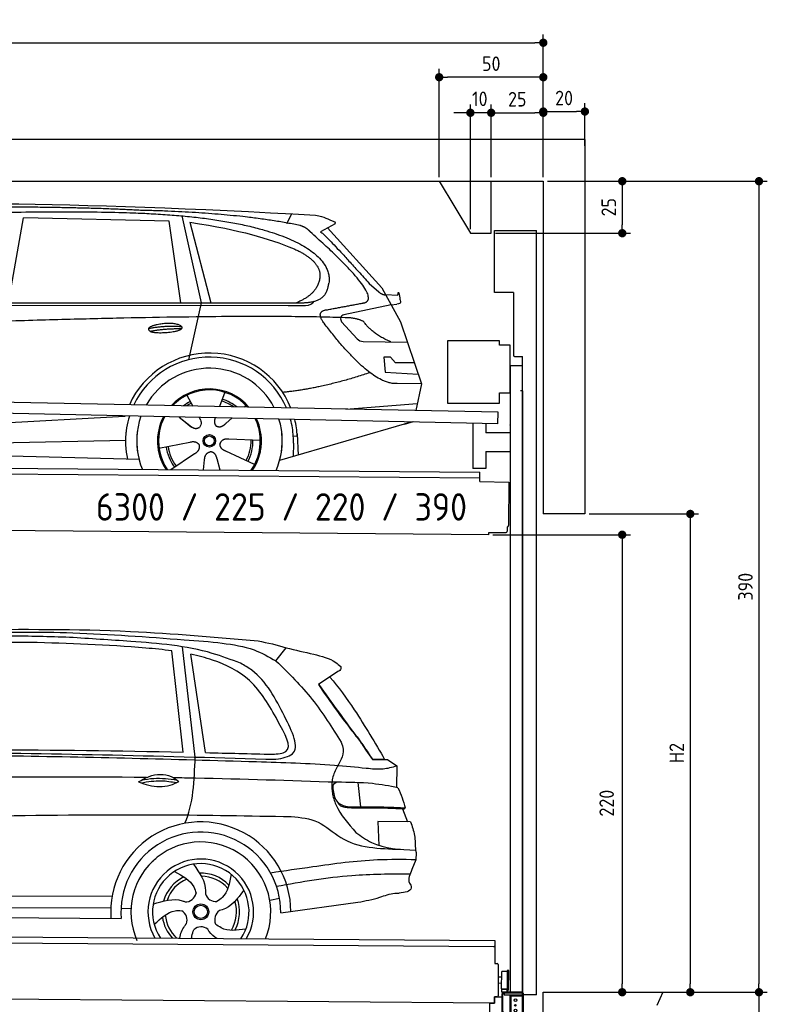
# Model space of a CAD drawing. Header units: millimetres. Extents: x -411 to 6777, y 0 to 7127.
# Tile 6 of 6: x 3183 to 6777, y 2392 to 7127. Entities that reach past the tile are written whole.
import ezdxf

# ---------------------------------------------------------------- set-up
doc = ezdxf.new("R2010")
doc.units = ezdxf.units.MM
doc.layers.add('4', color=3, linetype='Continuous')
for name, color, linetype, lineweight in [('AM_0', 7, 'Continuous', 50), ('car', 10, 'Continuous', 25), ('Freiraum', 7, 'Continuous', 25), ('Gebäude', 7, 'Continuous', 25), ('Logo', 7, 'Continuous', 25), ('Plattform', 7, 'Continuous', 25), ('Ständer vorne', 7, 'Continuous', 25), ('Tor', 200, 'Continuous', 25)]:
    doc.layers.add(name, color=color, linetype=linetype, lineweight=lineweight)
doc.styles.get("Standard").update_dxf_attribs({"font": 'ISOCP.SHX'})
doc.dimstyles.new('GEN-ISO', dxfattribs={"dimscale": 20, "dimtxt": 3.5, "dimasz": 2, "dimexe": 2, "dimexo": 1, "dimgap": 1.5, "dimtad": 1, "dimdec": 1, "dimlfac": 0.1, "dimdsep": 46, "dimtxsty": 'STANDARD', "dimblk": 'PUNKT', "dimcen": 2, "dimclrd": 256, "dimclre": 256, "dimclrt": 2, "dimadec": 0, "dimazin": 0, "dimtp": 0.1, "dimtm": 0.1, "dimtfac": 0.71, "dimtdec": 1, "dimtmove": 2, "dimatfit": 3, "dimldrblk": 'PUNKT', "dimfxl": 2, "dimtolj": 1, "dimarcsym": 0})

# ---------------------------------------------------------------- blocks, each defined once
blk = doc.blocks.new('PUNKT')
at = {"layer": '4', "color": 0, "linetype": 'ByBlock'}
blk.add_line((-0.5, 0), (-1, 0), dxfattribs=at)
at = {"layer": '4', "color": 0, "linetype": 'ByBlock', "const_width": 0.5}
blk.add_lwpolyline([(-0.25, 0, 1), (0.25, 0, 1)], format="xyb", close=True, dxfattribs=at)
blk = doc.blocks.new('*D67')
at = {"layer": '4', "lineweight": -2, "transparency": 16777216}
for p, q in [((5720, 6350), (6776.9, 6350)), ((6736.9, 6310), (6736.9, 2490)), ((6195.4, 2450), (6776.9, 2450))]:
    blk.add_line(p, q, dxfattribs=at)
at = {"layer": 'Defpoints', "color": 0, "transparency": 16777216}
for p in [(5700, 6350), (6175.4, 2450), (6736.9, 2450)]:
    blk.add_point(p, dxfattribs=at)
at = {"layer": '4', "lineweight": -2, "transparency": 16777216, "xscale": 40, "yscale": 40, "zscale": 40}
for p, rotation in [((6736.9, 6350), 90), ((6736.9, 2450), 270)]:
    blk.add_blockref('PUNKT', p, dxfattribs=dict(at, rotation=rotation))
at = {"layer": '4', "color": 2, "transparency": 16777216, "insert": (6671.9, 4400), "char_height": 70, "attachment_point": 5, "rotation": 90}
blk.add_mtext('390', dxfattribs=at)
blk = doc.blocks.new('*D68')
at = {"layer": '4', "lineweight": -2, "transparency": 16777216}
for p, q in [((6295.4, 2450), (6776.9, 2450)), ((6736.9, 2410), (6736.9, 240)), ((5720, 200), (6776.9, 200))]:
    blk.add_line(p, q, dxfattribs=at)
at = {"layer": 'Defpoints', "color": 0, "transparency": 16777216}
for p in [(6275.4, 2450), (5700, 200), (6736.9, 200)]:
    blk.add_point(p, dxfattribs=at)
at = {"layer": '4', "lineweight": -2, "transparency": 16777216, "xscale": 40, "yscale": 40, "zscale": 40}
for p, rotation in [((6736.9, 2450), 90), ((6736.9, 200), 270)]:
    blk.add_blockref('PUNKT', p, dxfattribs=dict(at, rotation=rotation))
at = {"layer": '4', "color": 2, "transparency": 16777216, "insert": (6671.9, 1325), "char_height": 70, "attachment_point": 5, "rotation": 90}
blk.add_mtext('225', dxfattribs=at)
blk = doc.blocks.new('*D69')
at = {"layer": '4', "lineweight": -2, "transparency": 16777216}
for p, q in [((5920, 4750), (6446.5, 4750)), ((6406.5, 4710), (6406.5, 2490)), ((6295.4, 2450), (6446.5, 2450))]:
    blk.add_line(p, q, dxfattribs=at)
at = {"layer": 'Defpoints', "color": 0, "transparency": 16777216}
for p in [(5900, 4750), (6275.4, 2450), (6406.5, 2450)]:
    blk.add_point(p, dxfattribs=at)
at = {"layer": '4', "lineweight": -2, "transparency": 16777216, "xscale": 40, "yscale": 40, "zscale": 40}
for p, rotation in [((6406.5, 4750), 90), ((6406.5, 2450), 270)]:
    blk.add_blockref('PUNKT', p, dxfattribs=dict(at, rotation=rotation))
at = {"layer": '4', "color": 2, "transparency": 16777216, "insert": (6341.5, 3600), "char_height": 70, "attachment_point": 5, "rotation": 90}
blk.add_mtext('H2', dxfattribs=at)
blk = doc.blocks.new('*D70')
at = {"layer": '4', "lineweight": -2, "transparency": 16777216}
for p, q in [((200, 6370.9), (200, 7055.8)), ((5700, 6520.9), (5700, 7055.8)), ((240, 7015.8), (5660, 7015.8))]:
    blk.add_line(p, q, dxfattribs=at)
at = {"layer": 'Defpoints', "color": 0, "transparency": 16777216}
for p in [(5700, 7015.8), (5700, 6500.9), (200, 6350.9)]:
    blk.add_point(p, dxfattribs=at)
at = {"layer": '4', "lineweight": -2, "transparency": 16777216, "xscale": 40, "yscale": 40, "zscale": 40, "rotation": 180}
blk.add_blockref('PUNKT', (200, 7015.8), dxfattribs=at)
at = {"layer": '4', "lineweight": -2, "transparency": 16777216, "xscale": 40, "yscale": 40, "zscale": 40}
blk.add_blockref('PUNKT', (5700, 7015.8), dxfattribs=at)
at = {"layer": '4', "color": 2, "transparency": 16777216, "insert": (2950, 7080.8), "char_height": 70, "attachment_point": 5}
blk.add_mtext('550', dxfattribs=at)
blk = doc.blocks.new('*D71')
at = {"layer": '4', "lineweight": -2, "transparency": 16777216}
for p, q in [((5457.5, 4650), (6119.3, 4650)), ((6079.3, 4610), (6079.3, 2490)), ((6099.3, 2450), (6119.3, 2450))]:
    blk.add_line(p, q, dxfattribs=at)
at = {"layer": 'Defpoints', "color": 0, "transparency": 16777216}
for p in [(5437.5, 4650), (6079.3, 2450), (6079.3, 2450)]:
    blk.add_point(p, dxfattribs=at)
at = {"layer": '4', "lineweight": -2, "transparency": 16777216, "xscale": 40, "yscale": 40, "zscale": 40}
for p, rotation in [((6079.3, 4650), 90), ((6079.3, 2450), 270)]:
    blk.add_blockref('PUNKT', p, dxfattribs=dict(at, rotation=rotation))
at = {"layer": '4', "color": 2, "transparency": 16777216, "insert": (6004.7, 3359.2), "char_height": 70, "attachment_point": 5, "rotation": 90}
blk.add_mtext('220', dxfattribs=at)
blk = doc.blocks.new('*D72')
at = {"layer": '4', "lineweight": -2, "transparency": 16777216}
for p, q in [((5449.6, 6370), (5449.6, 6719.1)), ((5489.6, 6679.1), (5660, 6679.1)), ((5700, 6370), (5700, 6719.1))]:
    blk.add_line(p, q, dxfattribs=at)
at = {"layer": 'Defpoints', "color": 0, "transparency": 16777216}
for p in [(5700, 6679.1), (5449.6, 6350), (5700, 6350)]:
    blk.add_point(p, dxfattribs=at)
at = {"layer": '4', "lineweight": -2, "transparency": 16777216, "xscale": 40, "yscale": 40, "zscale": 40, "rotation": 180}
blk.add_blockref('PUNKT', (5449.6, 6679.1), dxfattribs=at)
at = {"layer": '4', "lineweight": -2, "transparency": 16777216, "xscale": 40, "yscale": 40, "zscale": 40}
blk.add_blockref('PUNKT', (5700, 6679.1), dxfattribs=at)
at = {"layer": '4', "color": 2, "transparency": 16777216, "insert": (5574.8, 6744.2), "char_height": 70, "attachment_point": 5}
blk.add_mtext('25', dxfattribs=at)
blk = doc.blocks.new('*D73')
at = {"layer": '4', "lineweight": -2, "transparency": 16777216}
for p, q in [((5199.6, 6370), (5199.6, 6890.1)), ((5700, 6370), (5700, 6890.1)), ((5660, 6850.1), (5239.6, 6850.1))]:
    blk.add_line(p, q, dxfattribs=at)
at = {"layer": 'Defpoints', "color": 0, "transparency": 16777216}
for p in [(5199.6, 6850.1), (5199.6, 6350), (5700, 6350)]:
    blk.add_point(p, dxfattribs=at)
at = {"layer": '4', "lineweight": -2, "transparency": 16777216, "xscale": 40, "yscale": 40, "zscale": 40, "rotation": 180}
blk.add_blockref('PUNKT', (5199.6, 6850.1), dxfattribs=at)
at = {"layer": '4', "lineweight": -2, "transparency": 16777216, "xscale": 40, "yscale": 40, "zscale": 40}
blk.add_blockref('PUNKT', (5700, 6850.1), dxfattribs=at)
at = {"layer": '4', "color": 2, "transparency": 16777216, "insert": (5449.8, 6915.1), "char_height": 70, "attachment_point": 5}
blk.add_mtext('50', dxfattribs=at)
blk = doc.blocks.new('*D74')
at = {"layer": '4', "lineweight": -2, "transparency": 16777216}
for p, q in [((5720, 6350), (6119.6, 6350)), ((6079.6, 6310), (6079.6, 6140)), ((5469.6, 6100), (6119.6, 6100))]:
    blk.add_line(p, q, dxfattribs=at)
at = {"layer": 'Defpoints', "color": 0, "transparency": 16777216}
for p in [(5700, 6350), (5449.6, 6100), (6079.6, 6100)]:
    blk.add_point(p, dxfattribs=at)
at = {"layer": '4', "lineweight": -2, "transparency": 16777216, "xscale": 40, "yscale": 40, "zscale": 40}
for p, rotation in [((6079.6, 6350), 90), ((6079.6, 6100), 270)]:
    blk.add_blockref('PUNKT', p, dxfattribs=dict(at, rotation=rotation))
at = {"layer": '4', "color": 2, "transparency": 16777216, "insert": (6014.6, 6225), "char_height": 70, "attachment_point": 5, "rotation": 90}
blk.add_mtext('25', dxfattribs=at)
blk = doc.blocks.new('*D75')
at = {"layer": '4', "lineweight": -2, "transparency": 16777216}
for p, q in [((5309.6, 6679.1), (5269.6, 6679.1)), ((5349.6, 6120), (5349.6, 6719.1)), ((5449.6, 6679.1), (5349.6, 6679.1)), ((5449.6, 6370), (5449.6, 6719.1)), ((5489.6, 6679.1), (5529.6, 6679.1))]:
    blk.add_line(p, q, dxfattribs=at)
at = {"layer": 'Defpoints', "color": 0, "transparency": 16777216}
for p in [(5349.6, 6679.1), (5449.6, 6350), (5349.6, 6100)]:
    blk.add_point(p, dxfattribs=at)
at = {"layer": '4', "lineweight": -2, "transparency": 16777216, "xscale": 40, "yscale": 40, "zscale": 40}
blk.add_blockref('PUNKT', (5349.6, 6679.1), dxfattribs=at)
at = {"layer": '4', "lineweight": -2, "transparency": 16777216, "xscale": 40, "yscale": 40, "zscale": 40, "rotation": 180}
blk.add_blockref('PUNKT', (5449.6, 6679.1), dxfattribs=at)
at = {"layer": '4', "color": 2, "transparency": 16777216, "insert": (5394.7, 6746.1), "char_height": 70, "attachment_point": 5}
blk.add_mtext('10', dxfattribs=at)
blk = doc.blocks.new('Car')
at = {"layer": 'car'}
for p, q in [((3076.8, 5793.1), (3143.8, 6202.9)), ((3845.5, 6193), (3143.8, 6202.9)), ((3905.6, 6219.4), (4002.3, 5802.1)), ((4410.9, 6186.7), (4434.7, 6234.2)), ((3905, 5801.1), (3845.5, 6193)), ((3945.1, 6188.8), (4048.2, 5802.5)), ((4642.4, 6188.1), (4572.3, 6148.9)), ((4605.6, 6167.5), (4869.9, 5881.6)), ((4809.6, 5902.6), (4855.2, 5862.8)), ((4869.9, 5881.6), (4960.6, 5719.4)), ((4887.8, 5849.6), (4948, 5847.5)), ((1778, 5771.6), (4421.2, 5792.7)), ((1824.9, 5781), (4476.7, 5806.6)), ((4002.3, 5802.1), (3943.9, 5527.8)), ((4421.2, 5792.7), (4504.1, 5794.1)), ((4915.3, 5800.5), (4688.9, 5750.6)), ((4915.3, 5800.5), (4943, 5804.5)), ((4678.5, 5717.4), (4753.5, 5636.2)), ((4960.6, 5719.4), (5064.9, 5421.8)), ((4782.8, 5623.4), (4994.5, 5622.6)), ((4915.3, 5548.5), (4882.6, 5548.5)), ((4882.6, 5548.5), (4889.5, 5477)), ((4939, 5522.7), (4915.3, 5548.5)), ((5029.5, 5522.7), (4939, 5522.7)), ((4889.5, 5477), (5048.6, 5468.5)), ((5064.9, 5421.8), (4948, 5422.2)), ((5064.9, 5421.8), (5038.3, 5293.8)), ((3937.8, 5357.5), (3967.4, 5305.4)), ((4120, 5372.9), (4095.1, 5304)), ((3966, 5307.8), (3967.4, 5305.4)), ((4222.1, 5311.2), (4214.3, 5302.7)), ((4702.4, 5297.5), (5045.5, 5328.3)), ((1740.2, 5131.9), (3609.2, 5251.1)), ((3609.2, 5251.1), (3641.7, 5253.2)), ((3901.1, 5251.6), (3952.7, 5211.5)), ((3915.5, 5240.6), (3962.1, 5204.4)), ((3998.4, 5250.5), (4004.5, 5239.5)), ((4075.5, 5249.5), (4071.8, 5239.2)), ((4154.2, 5248.6), (4127.5, 5224.6)), ((5022.4, 5238.4), (4386.4, 5047)), ((5027, 5239.8), (4983.3, 5226.6)), ((4470.3, 5165.1), (4451, 5163.9)), ((4469.5, 5177.1), (4476.1, 5074)), ((1760.1, 5080), (3645.5, 5138.6)), ((3805.9, 5101.5), (3954.2, 5131.8)), ((4293, 5142.7), (4141.7, 5147.6)), ((4451.8, 5131.4), (4450.7, 5066.4)), ((1661.6, 5081.6), (3710.5, 5047)), ((3863.1, 4998.9), (3977.5, 5076.5)), ((4265.8, 5026.5), (4128, 5089.2)), ((4020.2, 4999), (4025.6, 5047.4)), ((4100.9, 4999), (4085.4, 5052.4))]:
    blk.add_line(p, q, dxfattribs=at)
for radius in [30.1, 23.6]:
    blk.add_circle((4048, 5138.7), radius, dxfattribs=at)
for centre, radius, start, end in [((4693.2, 5731), 20, 102.4358, 222.7473), ((4782.9, 5663.4), 40, 222.7473, 269.7861), ((4048.4, 5138.2), 422.7, 22.5487, 156.2143), ((4048.4, 5138.2), 403.4, 23.7263, 155.0367), ((4048.4, 5138.2), 350, 27.7494, 151.0136), ((4048.4, 5138.2), 250, 41.078, 137.685), ((4048, 5138.7), 245, 41.9641, 136.7989), ((4048, 5138.7), 209.6, 116.262, 127.1225), ((4048, 5138.7), 200.6, 116.1152, 123.6695), ((4048, 5138.7), 200.6, 55.0934, 73.5463), ((4048, 5138.7), 209.6, 51.6404, 73.3995), ((4048.4, 5138.2), 422.7, 164.0109, 164.2126), ((4048.4, 5138.2), 403.4, 163.2593, 179.9464), ((4048.4, 5138.2), 350, 160.7243, 195.1055), ((4048.4, 5138.2), 250, 152.8016, 213.8648), ((4048, 5138.7), 245, 152.3519, 188.7348), ((4048.4, 5138.2), 250, 326.1848, 25.8498), ((4048.4, 5138.2), 250, 326.1848, 25.8498), ((4048, 5138.7), 245, 0.9266, 26.2995), ((4048.4, 5138.2), 350, 344.8945, 17.9271), ((4048.4, 5138.2), 403.4, 3.6504, 15.3921), ((4048.4, 5138.2), 422.7, 3.6504, 14.6404), ((4048.4, 5138.2), 403.4, 173.0827, 193.1146), ((4048.4, 5138.2), 350, 172.1254, 203.4635), ((4048.4, 5138.2), 250, 169.2195, 213.8648), ((4048, 5138.7), 245, 169.1336, 214.8006), ((4048, 5138.7), 245, 325.2489, 9.5178), ((4048.4, 5138.2), 250, 326.1848, 9.4319), ((4048.4, 5138.2), 350, 336.586, 6.526), ((4048.4, 5138.2), 403.4, 359.0315, 5.5686), ((4048.4, 5138.2), 422.7, 3.6504, 3.7403), ((4048, 5138.7), 200.6, 332.1152, 1.5463), ((4048, 5138.7), 209.6, 332.262, 1.3995), ((4048, 5138.7), 209.6, 188.262, 217.3995), ((4048, 5138.7), 200.6, 188.1152, 217.5463)]:
    blk.add_arc(centre, radius, start, end, dxfattribs=at)
for points, degree in [([(2203.7, 6222.9), (2490.8, 6287.1), (3375.9, 6281.9), (4548.4, 6229.4)], 3), ([(3698.4, 6244.3), (3350.1, 6260.5), (2734.2, 6250.1)], 2), ([(4474, 6178.3), (4172.9, 6238.2), (3698.4, 6244.3)], 2), ([(4548.4, 6229.4), (4595.2, 6220.4), (4604.2, 6212.2), (4641.6, 6196.7)], 3), ([(3945.1, 6188.8), (4199.6, 6152.2), (4313.1, 6117.5), (4446.4, 6066.1)], 3), ([(4523.7, 6147.9), (4505.6, 6169.6), (4474, 6178.3)], 2), ([(4642.4, 6188.1), (4644.1, 6189.7), (4644.7, 6192.8), (4644.2, 6195.6), (4641.6, 6196.7)], 4), ([(4788.6, 5810), (4877.8, 5838.8), (4523.7, 6147.9)], 2), ([(4572.3, 6148.9), (4580.1, 6153.3), (4809.6, 5902.6)], 2), ([(4446.4, 6066.1), (4561, 6015.1), (4571.7, 5950.1)], 2), ([(4571.7, 5950.1), (4577.3, 5855.6), (4460, 5806.5)], 2), ([(4476.7, 5806.6), (4526.8, 5807.1), (4599.8, 5812.4), (4607.5, 5859.3), (4615.7, 5902.6)], 4), ([(4575.3, 5827.2), (4575.4, 5827.2), (4575.4, 5827.3), (4575.5, 5827.3)], 3), ([(4855.2, 5862.8), (4863.5, 5855.6), (4876.8, 5848), (4885.9, 5848), (4887.8, 5849.6)], 4), ([(4948, 5847.5), (4949.2, 5886.4), (4960.6, 5812.2)], 2), ([(4504.1, 5794.1), (4523.4, 5794.9), (4538.1, 5804), (4545.3, 5814.3)], 3), ([(4960.6, 5812.2), (4960.8, 5808.5), (4955.3, 5806.7), (4942.9, 5804.5)], 3), ([(4696, 5736.9), (3819.3, 5757.3), (1387.3, 5622.9)], 2), ([(4594.4, 5709.2), (4550.1, 5767.5), (4610, 5774.7)], 2), ([(4783.8, 5719.4), (4746.4, 5737.4), (4696, 5736.9)], 2), ([(3750.6, 5676.2), (3826, 5693.1), (3909.5, 5687.3)], 2), ([(4948, 5422.2), (4822.4, 5413.9), (4594.4, 5709.2)], 2), ([(4915.3, 5622.9), (4829.6, 5658), (4783.8, 5719.4)], 2), ([(3757.7, 5663.4), (3831.7, 5678), (3909.7, 5677.2)], 2), ([(4816.1, 5473.5), (4591.4, 5396.1), (4398.7, 5374.9)], 2), ([(3952.9, 5211.5), (3976.4, 5189.8), (3999.6, 5203.3)], 2), ([(3954.2, 5131.8), (3984.9, 5140.8), (3999.7, 5118.4)], 2), ([(3977.5, 5076.5), (4005.4, 5092.1), (3999.7, 5118.4)], 2), ([(4141.7, 5147.6), (4109.9, 5151.4), (4099.1, 5126.8)], 2), ([(4128, 5089.2), (4097.9, 5100), (4099.1, 5126.8)], 2), ([(4025.6, 5047.4), (4026.6, 5079.3), (4052.5, 5086.5)], 2), ([(4085.4, 5052.4), (4079.2, 5083.8), (4052.5, 5086.5)], 2)]:
    blk.add_open_spline(points, degree=degree, dxfattribs=at)
for points, degree, knots in [([(2373.4, 6210.7), (2400, 6213), (2539.4, 6216.1), (3560.6, 6245.6), (4180.9, 6244.8), (4637.8, 6076.4), (4615.7, 5902.6)], 4, [0.0821318, 0.0821318, 0.0821318, 0.0821318, 0.0821318, 0.258851, 0.508851, 1, 1, 1, 1, 1]), ([(4610, 5774.7), (4776.6, 5807.3), (4779.4, 5807.9), (4787.7, 5809.8), (4788.6, 5810)], 1, [0.1611508, 0.1611508, 1, 1.0196119, 1.078724, 1.0847856, 1.0847856]), ([(3757.7, 5663.4), (3734.2, 5679.7), (3779.6, 5695.5), (3862.3, 5715.6), (3955.2, 5682.6), (3893.2, 5658.8), (3784.2, 5651.6), (3762.7, 5660.4), (3757.7, 5663.4)], 5, [0, 0, 0, 0, 0, 0, 0.300106, 0.500106, 0.700106, 1, 1, 1, 1, 1, 1]), ([(4004.5, 5239.5), (4006.2, 5235.4), (4007.3, 5231.4), (4007.6, 5227.6), (4008.3, 5219), (4005.7, 5210.9), (3999.6, 5203.3)], 3, [0.2167758, 0.2167758, 0.2167758, 0.2167758, 0.4600873, 0.4600873, 0.4600873, 1, 1, 1, 1]), ([(4071.8, 5239.2), (4071.2, 5236.1), (4071, 5233), (4071.1, 5230.1), (4071.5, 5227.3), (4072.3, 5221.5), (4074.3, 5216.2), (4077.9, 5211.7), (4082.9, 5208.7)], 4, [0.3191838, 0.3191838, 0.3191838, 0.3191838, 0.3191838, 0.5438253, 0.5438253, 0.5438253, 0.5438253, 1, 1, 1, 1, 1]), ([(4127.5, 5224.6), (4127.5, 5224.6), (4127.5, 5224.6), (4127.5, 5224.6), (4127.5, 5224.6), (4118.5, 5214.7), (4107.9, 5204.7), (4093.7, 5202.2), (4082.9, 5208.7)], 4, [-0.000003, -0.000003, -0.000003, -0.000003, -0.000003, 0, 0, 0, 0, 1, 1, 1, 1, 1])]:
    blk.add_open_spline(points, degree=degree, knots=knots, dxfattribs=at)
blk = doc.blocks.new('*D81')
at = {"layer": '4', "lineweight": -2, "transparency": 16777216}
for p, q in [((5700, 6370), (5700, 6725.1)), ((5900, 6520.8), (5900, 6725.1)), ((5740, 6685.1), (5860, 6685.1))]:
    blk.add_line(p, q, dxfattribs=at)
at = {"layer": 'Defpoints', "color": 0, "transparency": 16777216}
for p in [(5900, 6685.1), (5900, 6500.8), (5700, 6350)]:
    blk.add_point(p, dxfattribs=at)
at = {"layer": '4', "lineweight": -2, "transparency": 16777216, "xscale": 40, "yscale": 40, "zscale": 40, "rotation": 180}
blk.add_blockref('PUNKT', (5700, 6685.1), dxfattribs=at)
at = {"layer": '4', "lineweight": -2, "transparency": 16777216, "xscale": 40, "yscale": 40, "zscale": 40}
blk.add_blockref('PUNKT', (5900, 6685.1), dxfattribs=at)
at = {"layer": '4', "color": 2, "transparency": 16777216, "insert": (5800, 6750.1), "char_height": 70, "attachment_point": 5}
blk.add_mtext('20', dxfattribs=at)
blk = doc.blocks.new('Palette EG Gl550')
at = {"layer": 'Plattform'}
for p, q in [((429.5, 2737), (5467.3, 2698)), ((5462.1, 2668), (434.2, 2707)), ((5467.3, 2698), (5466.5, 2588)), ((5466.5, 2588), (5478.5, 2587.9)), ((5483.4, 2582.8), (5482.7, 2492.8)), ((5501.1, 2522.8), (5484.1, 2523)), ((5499.6, 2465.6), (5500.2, 2549.8)), ((5527.5, 2460.5), (5528.3, 2554.5)), ((5532.3, 2554.5), (5531.5, 2460.5)), ((5482.7, 2492.8), (5482.3, 2432.9)), ((5499.8, 2492.7), (5482.7, 2492.8)), ((5525.9, 2465), (5500.9, 2465)), ((5500.9, 2450), (5500.9, 2465)), ((5512.9, 2465), (5500.9, 2465)), ((5500.9, 2450), (5500.9, 2465)), ((5525.9, 2450), (5525.9, 2465)), ((5525.9, 2450), (5525.9, 2465)), ((5465, 2398), (341.7, 2437.7)), ((5465.2, 2428), (5465, 2398)), ((5465.2, 2428), (5477.2, 2427.9)), ((5477.2, 2427.9), (5465.2, 2428)), ((5500.9, 2450), (5525.9, 2450)), ((5525.9, 2450), (5500.9, 2450))]:
    blk.add_line(p, q, dxfattribs=at)
for centre, radius, start, end in [((5462.1, 2673), 5, 268.5823, 358.5607), ((5478.4, 2582.9), 5, 359.556, 89.556), ((5500.6, 2549.8), 0.4, 91.7323, 179.3444), ((5511.7, 2223.6), 326.8, 87.1739, 91.9438), ((5527.8, 2550.4), 0.4, 266.9623, 359.3444), ((5530.3, 2554.5), 2, 359.3444, 179.3444), ((5500, 2465.6), 0.4, 179.3444, 266.9565), ((5519.7, 3349.4), 884.4, 268.7196, 270.4008), ((5491.8, 3553.4), 1088.9, 271.795, 271.861), ((5527.2, 2464.6), 0.4, 359.556, 91.938), ((5477.3, 2432.9), 5, 269.556, 359.556), ((5529.5, 2460.5), 2, 179.3444, 359.3444)]:
    blk.add_arc(centre, radius, start, end, dxfattribs=at)
blk = doc.blocks.new('Car_EG')
at = {"layer": 'car'}
for p, q in [((3941.4, 3635.3), (3882.4, 4121.9)), ((3998.7, 3612), (3933.1, 4141.9)), ((4383.5, 4077.1), (4432.3, 4140.6)), ((4048.7, 3633.7), (3974.1, 4106.9)), ((4681.3, 4028.1), (4588.3, 3964.8)), ((4850.9, 3607.4), (4909.3, 3607.7)), ((4853.8, 3608.2), (4888.8, 3608.3)), ((4888.8, 3608.3), (4908.9, 3608.3)), ((4909.3, 3607.7), (4923.8, 3608.1)), ((4923.8, 3608.1), (4968.3, 3577.2)), ((4968.3, 3577.2), (4968.2, 3473.1)), ((4782.3, 3495.1), (4794.6, 3378.1)), ((4997.2, 3371.3), (5021.7, 3308.4)), ((5036.4, 3308.3), (4878.6, 3309.6)), ((4878.6, 3309.6), (4884, 3194.3)), ((5063, 3126.3), (5044.9, 3078.9)), ((1739.3, 2929.3), (3604.6, 2940.6)), ((4362.5, 2927.2), (4409.3, 2936.1)), ((4415.5, 2865.6), (4786.3, 2920)), ((1740.6, 2875.9), (3598.7, 2883.6)), ((3647.7, 2882.1), (3695.4, 2881.5)), ((1691.9, 2835.9), (3649.1, 2832.3))]:
    blk.add_line(p, q, dxfattribs=at)
for radius in [38.2, 31.6]:
    blk.add_circle((4031.5, 2868), radius, dxfattribs=at)
for centre, radius, start, end in [((4031.5, 2867.4), 433.1, 0.713, 184.6115), ((4031.5, 2867.4), 384, 359.7282, 185.2384), ((4031.5, 2867.4), 336.4, 337.7995, 204.4935), ((4031.5, 2867.9), 254, 329.8221, 210.1779), ((4031.5, 2868), 231.9, 326.5904, 213.4096), ((4031.5, 2868), 186.2, 116.2626, 164.3912), ((4031.5, 2868), 186.2, 44.2633, 92.4011), ((4031.5, 2868), 171.5, 41.5902, 89.736), ((4031.5, 2868), 171.5, 113.5905, 161.7257), ((3956.5, 2967.4), 52.3, 268.6722, 348.431), ((4103, 2970.1), 52.3, 196.6722, 276.431), ((4031.5, 2868), 171.5, 329.577, 17.7302), ((4031.5, 2868), 186.2, 332.2513, 20.3964), ((4031.5, 2868), 186.2, 188.2502, 223.2875), ((4031.5, 2868), 171.5, 185.5775, 228.1156), ((3913.7, 2827.3), 52.3, 340.6722, 60.431), ((4150.8, 2831.6), 52.3, 124.6722, 204.431), ((4033.8, 2743.3), 52.3, 52.6722, 132.431)]:
    blk.add_arc(centre, radius, start, end, dxfattribs=at)
for points, knots in [([(2899.5, 4216.6), (3160.7, 4220.3), (3627.1, 4226.8), (4092.1, 4189.6), (4296.6, 4173.3)], [0, 0, 0, 0, 783.131876, 1398.451598, 1398.451598, 1398.451598, 1398.451598]), ([(3390, 4182.7), (3293.3, 4185.1), (3063, 4190.8), (2758.6, 4171.2), (2551.1, 4155.9), (2477, 4150.4)], [0, 0, 0, 0, 289.925788, 691.034976, 914.075582, 914.075582, 914.075582, 914.075582]), ([(2525, 4173.5), (2654.9, 4183.3), (2948, 4205.4), (3421, 4211.7), (3822.9, 4183.3), (4066.7, 4167.8), (4124.4, 4161)], [0, 0, 0, 0, 391.04113, 881.651907, 1416.366113, 1602.404452, 1602.404452, 1602.404452, 1602.404452]), ([(4213.7, 4064.6), (4168.4, 4081.3), (3999, 4143.8), (3717.5, 4164.5), (3488, 4177.3), (3390, 4182.7)], [0, 0, 0, 0, 144.38685, 540.679923, 835.691207, 835.691207, 835.691207, 835.691207]), ([(3882.4, 4121.9), (3840.8, 4127.3), (3613.4, 4147.6), (3385.8, 4152.9), (3200.1, 4157.3)], [637.56261, 637.56261, 637.56261, 637.56261, 763.549902, 1320.810124, 1320.810124, 1320.810124, 1320.810124]), ([(4124.4, 4161), (4176.6, 4153.9), (4268.3, 4141.4), (4348.8, 4096.5), (4383.5, 4077.1)], [0, 0, 0, 0, 156.409573, 274.497028, 274.497028, 274.497028, 274.497028]), ([(4432.3, 4140.6), (4476.1, 4130.7), (4556.2, 4112.6), (4650.6, 4091.1), (4687.2, 4059.7), (4695, 4053)], [0, 0, 0, 0, 135.791183, 248.765766, 279.520552, 279.520552, 279.520552, 279.520552]), ([(4393.2, 3791.5), (4353.9, 3860.9), (4280.3, 3990.5), (4110.3, 4073.5), (4009.5, 4099.6), (3974.1, 4106.9)], [0, 0, 0, 0, 233.684399, 436.644927, 544.706034, 544.706034, 544.706034, 544.706034]), ([(4383.5, 4077.1), (4444.7, 4018.1), (4565.9, 3901.3), (4655.5, 3758.9), (4699.7, 3688.4)], [0, 0, 0, 0, 254.089873, 502.76226, 502.76226, 502.76226, 502.76226]), ([(4426.5, 3811.6), (4383, 3895.2), (4329.4, 3998.2), (4232, 4054.1), (4213.7, 4064.6)], [0, 0, 0, 0, 271.559773, 334.41549, 334.41549, 334.41549, 334.41549]), ([(4695, 4053), (4695.7, 4049.2), (4697.8, 4038.4), (4687.8, 4032.1), (4681.3, 4028.1)], [0, 0, 0, 0, 10.855432, 30.979101, 30.979101, 30.979101, 30.979101]), ([(4642.3, 4001.5), (4686.2, 3953.9), (4781.8, 3820.3), (4863, 3686.7), (4909.3, 3607.7)], [395.653943, 395.653943, 395.653943, 395.653943, 587.122502, 864.540302, 864.540302, 864.540302, 864.540302]), ([(4588.3, 3964.8), (4639.2, 3893.2), (4703.4, 3803.1), (4772.5, 3716.8), (4786.7, 3699)], [0, 0, 0, 0, 263.425265, 331.664547, 331.664547, 331.664547, 331.664547]), ([(4589.8, 3965.8), (4621.5, 3922), (4679, 3842.4), (4738, 3764), (4764.6, 3728.8)], [0, 0, 0, 0, 162.25725, 294.477825, 294.477825, 294.477825, 294.477825]), ([(4369.5, 3628.3), (4395.2, 3630.3), (4481.1, 3636.9), (4429.4, 3727.8), (4393.2, 3791.5)], [0, 0, 0, 0, 66.110822, 221.440769, 221.440769, 221.440769, 221.440769]), ([(4386.9, 3604.1), (4418.1, 3610.1), (4518.9, 3629.5), (4464.3, 3737.2), (4426.5, 3811.6)], [0, 0, 0, 0, 83.009931, 268.207531, 268.207531, 268.207531, 268.207531]), ([(4764.6, 3728.8), (4772.1, 3720), (4782.3, 3708.2), (4790.9, 3695.3), (4793.1, 3692)], [0, 0, 0, 0, 34.815048, 46.557672, 46.557672, 46.557672, 46.557672]), ([(4786.7, 3699), (4797.3, 3683.3), (4818.1, 3652.3), (4840.1, 3622.2), (4850.9, 3607.4)], [0, 0, 0, 0, 56.812879, 111.923736, 111.923736, 111.923736, 111.923736]), ([(4699.7, 3688.4), (4704.1, 3677.5), (4721.8, 3633.5), (4677.6, 3571.7), (4655.7, 3509.9), (4656.7, 3478.7), (4657, 3467.6)], [0, 0, 0, 0, 34.097953, 138.175108, 197.887596, 230.983362, 230.983362, 230.983362, 230.983362]), ([(1827.5, 3600), (2121.5, 3604.9), (2545, 3611.9), (3367.3, 3612), (3895.4, 3600.9), (4294, 3592.6)], [0, 0, 0, 0, 882.102268, 1270.770708, 2466.750946, 2466.750946, 2466.750946, 2466.750946]), ([(1831.3, 3611.2), (2159.8, 3617.2), (3011.7, 3632.6), (3863.6, 3615), (4386.9, 3604.1)], [0, 0, 0, 0, 985.739727, 2555.887054, 2555.887054, 2555.887054, 2555.887054]), ([(4835, 3631), (4839.9, 3624.2), (4845.1, 3617), (4850.3, 3609.7), (4851.3, 3608.4), (4852.6, 3608.3), (4853.8, 3608.2)], [0, 0, 0, 0, 25.300776, 26.442713, 27.003963, 30.176579, 30.176579, 30.176579, 30.176579]), ([(4294, 3592.6), (4419.2, 3589.7), (4595.4, 3585.6), (4770.9, 3569.9), (4821.6, 3565.3)], [0, 0, 0, 0, 375.490289, 528.429148, 528.429148, 528.429148, 528.429148]), ([(4821.6, 3565.3), (4848.6, 3562.6), (4898.3, 3557.5), (4946.3, 3571), (4968.3, 3577.2)], [0, 0, 0, 0, 80.452469, 148.273091, 148.273091, 148.273091, 148.273091]), ([(3727.9, 3490.6), (3743.9, 3500.4), (3790.1, 3528.8), (3868.5, 3532.2), (3909.6, 3502.8), (3921.6, 3494.1)], [0, 0, 0, 0, 56.386158, 162.852709, 206.792536, 206.792536, 206.792536, 206.792536]), ([(3741.5, 3498.9), (3761, 3502.8), (3817.5, 3513.3), (3874.7, 3506.1), (3912.2, 3500.8)], [7.57653, 7.57653, 7.57653, 7.57653, 52.544532, 137.659237, 137.659237, 137.659237, 137.659237]), ([(4681.1, 3495.9), (4454.5, 3501.6), (4192.9, 3508.1), (3931.2, 3510.9), (3896.1, 3511.2)], [0, 0, 0, 0, 679.940772, 785.142685, 785.142685, 785.142685, 785.142685]), ([(3727.9, 3490.6), (3744, 3484.7), (3792.2, 3467.7), (3863, 3465.5), (3907.7, 3487.3), (3921.6, 3494.1)], [5.208578, 5.208578, 5.208578, 5.208578, 44.198582, 121.455021, 156.55166, 156.55166, 156.55166, 156.55166]), ([(3739.7, 3486.4), (3772, 3491.8), (3828.6, 3501.3), (3885, 3492.5), (3909.2, 3488.2)], [0, 0, 0, 0, 73.878693, 129.282646, 129.282646, 129.282646, 129.282646]), ([(4657, 3467.6), (4657.7, 3460.4), (4660.2, 3433.3), (4685.2, 3353.3), (4736.5, 3296.9), (4774.2, 3255.4)], [0, 0, 0, 0, 21.786395, 81.634094, 246.747403, 246.747403, 246.747403, 246.747403]), ([(4681.1, 3495.9), (4673.9, 3492.7), (4660.1, 3486.5), (4661.5, 3471.7), (4662.2, 3464.6)], [0, 0, 0, 0, 21.276303, 40.575349, 40.575349, 40.575349, 40.575349]), ([(4662.2, 3464.6), (4665.2, 3443.1), (4669.5, 3412.1), (4705.8, 3384), (4748.7, 3377), (4781.9, 3377.8), (4801, 3378.3)], [0, 0, 0, 0, 61.688141, 88.915796, 131.377114, 188.888446, 188.888446, 188.888446, 188.888446]), ([(4974.5, 3472), (4933.7, 3479.3), (4836.7, 3496.6), (4738.2, 3496.2), (4681.1, 3495.9)], [0, 0, 0, 0, 124.191927, 294.878966, 294.878966, 294.878966, 294.878966]), ([(4974.5, 3472), (4981.6, 3456.1), (4995.7, 3424.7), (5005.1, 3391.6), (5009.7, 3375.2)], [0, 0, 0, 0, 52.081574, 103.113227, 103.113227, 103.113227, 103.113227]), ([(4680.9, 3405.8), (4685, 3398.4), (4692.3, 3384.8), (4711.6, 3378.8), (4727.9, 3375.4), (4743, 3374.7), (4753.7, 3374.3), (4758.7, 3374.1)], [0, 0, 0, 0, 24.299806, 44.374389, 57.433548, 74.613131, 89.537932, 89.537932, 89.537932, 89.537932]), ([(4758.7, 3374.1), (4782.9, 3374.2), (4832.5, 3374.3), (4895.4, 3375.1), (4945.4, 3373.3), (4970, 3372.5), (4981.3, 3372.1)], [0, 0, 0, 0, 72.676028, 148.847009, 188.713602, 222.633888, 222.633888, 222.633888, 222.633888]), ([(4801, 3378.3), (4841.6, 3379), (4911.2, 3380.4), (4980.7, 3376.7), (5009.7, 3375.2)], [0, 0, 0, 0, 121.811128, 208.751004, 208.751004, 208.751004, 208.751004]), ([(4981.3, 3372.1), (4984.8, 3372), (4991.9, 3371.6), (4999.1, 3371.2), (5002.6, 3371)], [0, 0, 0, 0, 10.705348, 21.344027, 21.344027, 21.344027, 21.344027]), ([(5002.6, 3371), (5004.4, 3371), (5007.7, 3370.9), (5009, 3373.8), (5009.7, 3375.2)], [0, 0, 0, 0, 4.798676, 8.977894, 8.977894, 8.977894, 8.977894]), ([(1465.1, 3268.1), (1708.5, 3277.3), (2506.5, 3306.9), (3505.7, 3339.1), (4261.5, 3331.5), (4462.4, 3329.4)], [651.356687, 651.356687, 651.356687, 651.356687, 1382.168851, 3046.715693, 3649.598352, 3649.598352, 3649.598352, 3649.598352]), ([(4462.4, 3329.4), (4507.6, 3325.6), (4597.6, 3317.9), (4738, 3181.5), (4886.4, 3178.4), (4988.9, 3176.3)], [0, 0, 0, 0, 132.089839, 263.241357, 556.137776, 556.137776, 556.137776, 556.137776]), ([(5036.4, 3308.3), (5044.1, 3286.9), (5059.9, 3243.3), (5060.3, 3196.8), (5060.5, 3173.1)], [0, 0, 0, 0, 67.622491, 138.154699, 138.154699, 138.154699, 138.154699]), ([(4774.2, 3255.4), (4798.6, 3238), (4882.1, 3178.4), (4987, 3175.3), (5061.2, 3173.1)], [0, 0, 0, 0, 89.012732, 303.591941, 303.591941, 303.591941, 303.591941]), ([(5063, 3126.3), (5001.6, 3126.7), (4835.6, 3127.7), (4603.4, 3093.5), (4432.7, 3067.5), (4365.3, 3057.2)], [0, 0, 0, 0, 184.056968, 497.583163, 702.083529, 702.083529, 702.083529, 702.083529]), ([(3994.4, 3096.9), (4024, 3055.5), (4056.6, 3009.8), (4053.4, 2959.8), (4052.9, 2955.1)], [0, 0, 0, 0, 140.862207, 155.3883, 155.3883, 155.3883, 155.3883]), ([(5044.9, 3078.9), (5034.4, 3056), (5022, 3028.8), (5037.6, 3007.1), (5040.1, 3003.6)], [0, 0, 0, 0, 65.64359, 78.298126, 78.298126, 78.298126, 78.298126]), ([(3903.7, 3061.5), (3941.5, 3040.8), (3989.8, 3014.3), (4005.3, 2967.7), (4007.7, 2956.9)], [0, 0, 0, 0, 119.179133, 152.627431, 152.627431, 152.627431, 152.627431]), ([(4176.1, 3049.3), (4168.1, 3007), (4157.8, 2952.9), (4118.3, 2923.8), (4108.8, 2918.1)], [0, 0, 0, 0, 119.179133, 152.546972, 152.546972, 152.546972, 152.546972]), ([(5035.6, 3057.2), (4942.1, 3056.2), (4726.7, 3053.9), (4514.7, 3015.1), (4394.8, 2991.8)], [0, 0, 0, 0, 279.844829, 645.252119, 645.252119, 645.252119, 645.252119]), ([(5040.1, 3003.6), (5040.9, 2999.2), (5045.3, 2972.8), (5011.8, 2968.6), (4984, 2965.1)], [0, 0, 0, 0, 12.782787, 75.656378, 75.656378, 75.656378, 75.656378]), ([(4237.8, 2974), (4207.6, 2933.1), (4174.2, 2887.9), (4125.6, 2875.5), (4121, 2874.6)], [0, 0, 0, 0, 140.862207, 155.444261, 155.444261, 155.444261, 155.444261]), ([(4786.4, 2920.1), (4821.8, 2926.8), (4881.6, 2938), (4945.3, 2965.5), (4977.1, 2965.2), (4984, 2965.1)], [0, 0, 0, 0, 108.214368, 182.603927, 203.112583, 203.112583, 203.112583, 203.112583]), ([(3802.3, 2903.4), (3850.8, 2918.8), (3904.4, 2935.7), (3951, 2917.2), (3955.3, 2915.2)], [0, 0, 0, 0, 140.862207, 155.442461, 155.442461, 155.442461, 155.442461]), ([(3807.9, 2806.2), (3839.3, 2835.7), (3879.4, 2873.5), (3928.5, 2873.8), (3939.5, 2872.8)], [0, 0, 0, 0, 119.179133, 152.616634, 152.616634, 152.616634, 152.616634]), ([(3931.6, 2740.3), (3935.2, 2762), (3943.3, 2786.7), (3959.9, 2806.6), (3963.1, 2810.1)], [75.258677, 75.258677, 75.258677, 75.258677, 140.862207, 155.531654, 155.531654, 155.531654, 155.531654]), ([(4248.7, 2786.5), (4206.3, 2780.1), (4152.4, 2772.1), (4111.8, 2803.3), (4103.2, 2810)], [0, 0, 0, 0, 119.179133, 151.2485, 151.2485, 151.2485, 151.2485]), ([(3988.2, 2740.3), (3988.4, 2743.9), (3989.9, 2757.8), (3994.9, 2771.7), (3998.5, 2781.9)], [107.857422, 107.857422, 107.857422, 107.857422, 119.179133, 151.284708, 151.284708, 151.284708, 151.284708]), ([(4109.9, 2740.3), (4095.4, 2749.1), (4079.2, 2762.8), (4067.7, 2780.8), (4065.4, 2785)], [89.202761, 89.202761, 89.202761, 89.202761, 140.862207, 155.53262, 155.53262, 155.53262, 155.53262])]:
    blk.add_open_spline(points, degree=3, knots=knots, dxfattribs=at)
for points in [[(4296.6, 4173.3), (4342.7, 4163.9), (4388.7, 4154.6), (4432.3, 4140.6)], [(3200.1, 4157.3), (3160, 4156.6), (3119.9, 4155.8), (3079.9, 4154.9)], [(4793.1, 3692), (4807, 3671.7), (4821, 3651.4), (4835, 3631)], [(3010.4, 3639.7), (3320.7, 3641.5), (3631.1, 3639.6), (3941.4, 3635.3)], [(3951.5, 3293.1), (3992.3, 3386.5), (3995.5, 3499.2), (3998.7, 3612)], [(4048.7, 3633.7), (4155.7, 3632.1), (4262.6, 3630.2), (4369.5, 3628.3)], [(3766, 3512), (3450.4, 3513.3), (3134.8, 3509.5), (2819.3, 3502.2)], [(5061.2, 3173.1), (5067, 3156.4), (5063.7, 3139.7), (5063, 3126.3)], [(3796.5, 3108.1), (3803.7, 3114.5), (3811, 3121), (3818.2, 3127.5)]]:
    blk.add_open_spline(points, degree=3, dxfattribs=at)
blk = doc.blocks.new('Plattform OG 6200 550')
at = {"layer": 'Plattform'}
for p, q in [((5482.3, 5239.6), (348.5, 5342)), ((5481.2, 5183.6), (347.5, 5291)), ((5481.2, 5183.6), (5482.3, 5239.5)), ((5361.5, 5186.1), (5361.5, 4968.3)), ((5423.5, 5184.7), (5423.5, 5140.8)), ((5539.9, 5140.8), (5423.5, 5140.8)), ((5423.5, 5050.8), (5423.5, 4968.3)), ((5423.5, 5050.8), (5539.9, 5050.8)), ((440.2, 4993.6), (5395, 4950.4)), ((446, 4966.5), (5394.8, 4923.4)), ((5423.5, 4968.3), (5361.5, 4968.3)), ((5394.7, 4906.2), (5394.9, 4930.2)), ((5394.9, 4930.2), (5395, 4945.2)), ((5395, 4945.2), (5395, 4950.4)), ((5394.7, 4906.2), (5534.1, 4903)), ((5534.1, 4903), (5532.3, 4694)), ((5437.5, 4650), (372.6, 4694.2)), ((5527.6, 4670.1), (5527.8, 4688.2)), ((5437.5, 4650), (5437.5, 4660.8)), ((5437.5, 4660.8), (5517.5, 4660.1))]:
    blk.add_line(p, q, dxfattribs=at)
for centre, radius, start, end in [((5526.2, 4694.1), 6.08, 284.5689, 358.9086), ((5517.6, 4670.1), 10, 269.5, 359.5)]:
    blk.add_arc(centre, radius, start, end, dxfattribs=at)
blk = doc.blocks.new('Ständer vorne ab 340')
at = {"layer": 'Ständer vorne'}
for p, q in [((5240, 5582), (5240, 5282)), ((5490, 5582), (5240, 5582)), ((5490, 5562), (5490, 5582)), ((5540, 5562), (5490, 5562)), ((5540, 5332), (5540, 5562)), ((5540.2, 5462), (5539.8, 5462)), ((5540, 5462), (5540, 2450)), ((5600, 5462), (5540, 5462)), ((5600, 2448.7), (5600, 5462)), ((5490, 5282), (5490, 5332)), ((5490, 5332), (5540, 5332)), ((5240, 5282), (5490, 5282)), ((5540, 5177.4), (5540, 5178.4)), ((5511.2, 2445), (5511.2, 2437)), ((5595.1, 2445), (5511.2, 2445)), ((5511.2, 2437), (5600, 2437)), ((5600, 2437), (5600, 2440))]:
    blk.add_line(p, q, dxfattribs=at)
blk = doc.blocks.new('Tor ab 370 Gebäude')
at = {"layer": 'Tor'}
for p, q in [((5465.6, 5814.5), (5465.6, 6113)), ((5465.6, 6113), (5668, 6113)), ((5668, 2437), (5668, 6113)), ((5557, 5814.5), (5465.6, 5814.5)), ((5557, 5814.5), (5557, 5513)), ((5562, 5507.1), (5600, 5507)), ((5600, 5342), (5600, 5507)), ((5600, 5342), (5590, 5342)), ((5600, 5342), (5600, 2437)), ((5600, 2437), (5600, 5342)), ((5668, 2437), (5600, 2437))]:
    blk.add_line(p, q, dxfattribs=at)
blk.add_arc((5563, 5513), 6, 180, 260.4059, dxfattribs=at)
blk = doc.blocks.new('Ständer_vorne_GT225')
at = {"layer": 'Ständer vorne'}
for p, q in [((5465, 2398), (5465.2, 2428)), ((5465.2, 2428), (5501, 2427.7)), ((5501, 2440), (5501, 2357.2)), ((5506.1, 2357.2), (5506.1, 2440)), ((5595, 2450), (5511, 2450)), ((5595.1, 2445), (5511.1, 2445)), ((5511.2, 2437), (5600, 2437)), ((5540, 218), (5540, 2437)), ((5540, 2432), (5600, 2432)), ((5545, 218), (5545, 2432)), ((5600, 200), (5600, 2440)), ((5605, 2354), (5605, 2440)), ((5441, 2398.2), (5441, 2205)), ((5441, 2398.2), (5465, 2398)), ((5510.3, 2343.9), (5504.1, 2350)), ((5507.6, 2353.7), (5512.7, 2348.6)), ((5510.3, 2343.9), (5539.8, 2315)), ((5512.7, 2348.6), (5540, 2321.8)), ((5600, 2354), (5605, 2354)), ((5600, 2264), (5602, 2262.1)), ((5605, 2254.9), (5605, 2190)), ((5446, 2200), (5461.5, 2200)), ((5464, 2197.5), (5464, 2185)), ((5469, 2180), (5540, 2180)), ((5600, 2190), (5605, 2190)), ((5511, 218), (5600, 218)), ((5511, 218), (5511, 200)), ((5600, 210), (5511, 210)), ((5600, 200), (5511, 200))]:
    blk.add_line(p, q, dxfattribs=at)
for centre, radius in [((5566, 2412), 6.5), ((5566, 2362), 6.5), ((5566, 2387), 3.7), ((5566, 2337), 3.7), ((5571.4, 338), 3.7), ((5571.4, 288), 3.7)]:
    blk.add_circle(centre, radius, dxfattribs=at)
for centre, radius, start, end in [((5511.1, 2439.9), 10.1, 90.1445, 179.6512), ((5511.1, 2440), 5, 90, 180), ((5595, 2440), 10, 0, 90), ((5595, 2440), 5, 0, 90), ((5511.1, 2357.2), 10.1, 180, 225.5525), ((5511.1, 2357.2), 5, 179.6711, 225.5525), ((5595, 2254.9), 10, 0, 45.8814), ((5446, 2205), 5, 180, 270), ((5461.5, 2197.5), 2.5, 0, 90), ((5469, 2185), 5, 180, 270)]:
    blk.add_arc(centre, radius, start, end, dxfattribs=at)
blk = doc.blocks.new('Gebäude_390_GT225')
at = {"layer": 'Freiraum'}
blk.add_lwpolyline([(5199.6, 6350), (5349.6, 6100), (5449.6, 6100), (5449.6, 6350)], dxfattribs=at)
at = {"layer": 'Gebäude'}
for p, q in [((5900, 6550.6), (0, 6550.6)), ((5900, 6550.6), (5900, 4750)), ((200, 6350), (5700, 6350)), ((5700, 6350), (5700, 4750)), ((5900, 4750), (5700, 4750)), ((5700, 2450), (6275.4, 2450)), ((6275.4, 2450), (6246.4, 2385.9))]:
    blk.add_line(p, q, dxfattribs=at)
blk.add_lwpolyline([(5700, 200), (5700, 2450)], dxfattribs=at)

msp = doc.modelspace()

# ---------------------------------------------------------------- block references
at = {"layer": 'AM_0', "rotation": 359.5559561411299}
msp.add_blockref('Car_EG', (0, 0), dxfattribs=at)
at = {"layer": 'car', "rotation": 359.4752422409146}
msp.add_blockref('Car', (0, 0), dxfattribs=at)
at = {"layer": 'Gebäude'}
msp.add_blockref('Gebäude_390_GT225', (0, 0), dxfattribs=at)
at = {"layer": 'Plattform'}
for name in ['Plattform OG 6200 550', 'Palette EG Gl550']:
    msp.add_blockref(name, (0, 0), dxfattribs=at)
at = {"layer": 'Ständer vorne'}
for name in ['Ständer vorne ab 340', 'Ständer_vorne_GT225']:
    msp.add_blockref(name, (0, 0), dxfattribs=at)
at = {"layer": 'Tor', "linetype": 'ByBlock'}
msp.add_blockref('Tor ab 370 Gebäude', (0, 0), dxfattribs=at)

# ---------------------------------------------------------------- texts
at = {"layer": 'Logo'}
msp.add_text('6300 / 225 / 220 / 390 ', height=132, dxfattribs=at).set_placement((3549.36, 4717.71))

# ---------------------------------------------------------------- dimensions: what is measured, and where the dimension line sits
at = {"layer": '4'}
for base, p1, p2, override, picture, middle in [((5700, 7015.8), (200, 6350.88), (5700, 6500.88), {"dimtdec": 3, "dimtolj": 0}, '*D70', (2950, 7080.8)), ((5199.64, 6850.12), (5700, 6350), (5199.64, 6350), {"dimtdec": 3, "dimtolj": 0}, '*D73', (5449.82, 6915.12)), ((5700, 6679.15), (5449.63, 6350), (5700, 6350), {"dimtdec": 3, "dimtolj": 0}, '*D72', (5574.82, 6744.16)), ((5900, 6685.09), (5700, 6350), (5900, 6500.82), {"dimtol": 0, "dimlim": 0, "dimtp": 0.1, "dimtm": 0.1, "dimtfac": 0.71, "dimtdec": 3, "dimtolj": 0, "dimtzin": 8}, '*D81', (5800, 6750.1))]:
    dim = msp.add_linear_dim(base=base, p1=p1, p2=p2, dimstyle='GEN-ISO', override=override, dxfattribs=at)
    dim.commit()
    dim.dimension.update_dxf_attribs({"geometry": picture, "text_midpoint": middle})
dim = msp.add_linear_dim(base=(5349.64, 6679.15), p1=(5449.63, 6350), p2=(5349.64, 6100), dimstyle='GEN-ISO', override={"dimtdec": 3, "dimtolj": 0}, dxfattribs=at)
dim.commit()
dim.dimension.update_dxf_attribs({"geometry": '*D75', "text_midpoint": (5394.75, 6746.13), "dimtype": 160})
for base, p1, p2, override, picture, middle in [((6079.62, 6100), (5700, 6350), (5449.64, 6100), {"dimtdec": 3, "dimtolj": 0}, '*D74', (6014.61, 6225)), ((6736.86, 2450), (5700, 6350), (6175.45, 2450), {"dimdec": 0, "dimtdec": 3, "dimtolj": 0}, '*D67', (6671.86, 4400)), ((6736.86, 200), (6275.45, 2450), (5700, 200), {"dimtdec": 3, "dimtolj": 0}, '*D68', (6671.85, 1325))]:
    dim = msp.add_linear_dim(base=base, p1=p1, p2=p2, angle=90, dimstyle='GEN-ISO', override=override, dxfattribs=at)
    dim.commit()
    dim.dimension.update_dxf_attribs({"geometry": picture, "text_midpoint": middle})
dim = msp.add_linear_dim(base=(6406.55, 2450), p1=(5900, 4750), p2=(6275.45, 2450), angle=90, text='H2', dimstyle='GEN-ISO', override={"dimdec": 0, "dimtdec": 3, "dimtolj": 0}, dxfattribs=at)
dim.commit()
dim.dimension.update_dxf_attribs({"geometry": '*D69', "text_midpoint": (6341.54, 3600)})
dim = msp.add_linear_dim(base=(6079.31, 2450), p1=(5437.5, 4649.97), p2=(6079.31, 2450), angle=90, dimstyle='GEN-ISO', override={"dimtdec": 3, "dimtolj": 0}, dxfattribs=at)
dim.commit()
dim.dimension.update_dxf_attribs({"geometry": '*D71', "text_midpoint": (6004.71, 3359.23), "dimtype": 160})

doc.saveas('drawing.dxf')
